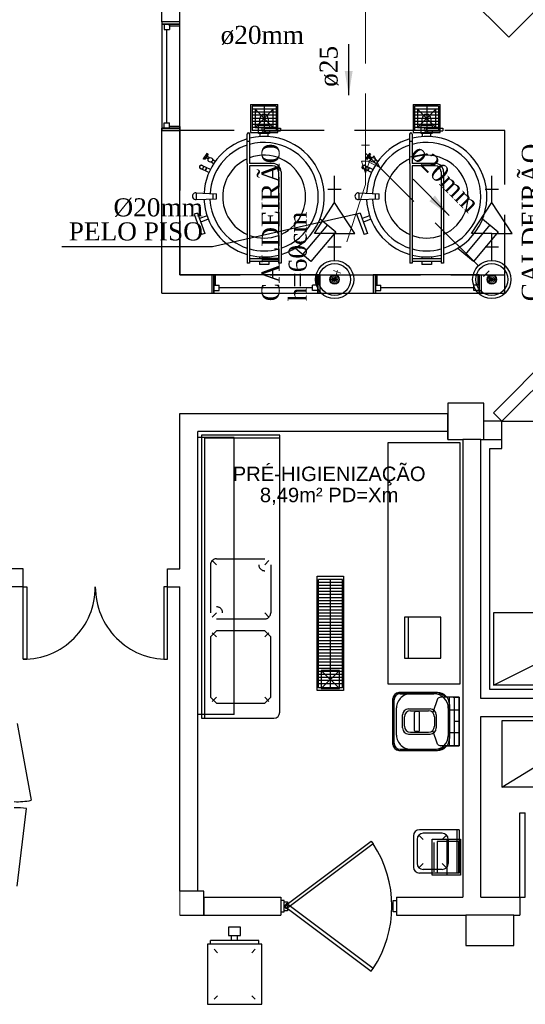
# Model space of a CAD drawing. Header units: millimetres. Extents: x 4 to 3534, y 14 to 98.
# Tile 99 of 161: x 31.14 to 35.34, y 37.96 to 46.13. Entities that reach past the tile are written whole.
import ezdxf

# ---------------------------------------------------------------- set-up
doc = ezdxf.new("R2010")
doc.units = ezdxf.units.MM
doc.header["$MEASUREMENT"] = 0
doc.linetypes.add('Dashed', pattern=[0.75, 0.5, -0.25])
for name, color, linetype, lineweight in [('AF-Colunas', 7, 'Continuous', 20), ('AF-Conexões', 7, 'Continuous', 20), ('AF-Conexões detalhe', 7, 'Continuous', 20), ('AF-Sentido tubo', 7, 'Continuous', 20), ('AF-Textos tubo', 7, 'Continuous', 20), ('AF-Tubos', 3, 'Continuous', 20), ('SIMBOLOS INT', 8, 'Continuous', 5), ('Textos', 7, 'Continuous', 5)]:
    doc.layers.add(name, color=color, linetype=linetype, lineweight=lineweight)
doc.styles.add('Arial', font='arial.ttf')
doc.styles.add('TimesNewRoman', font='times.ttf')
doc.dimstyles.get("Standard").update_dxf_attribs({"dimtxt": 0.18, "dimasz": 0.18, "dimexe": 0.18, "dimexo": 0.0625, "dimgap": 0.09, "dimtad": 0, "dimtih": 1, "dimtoh": 1, "dimdec": 4, "dimzin": 0, "dimdsep": 46, "dimtxsty": 'Standard', "dimcen": 0.09, "dimadec": 0, "dimazin": 0, "dimtfac": 1, "dimtdec": 4, "dimtofl": 0, "dimtmove": 0, "dimatfit": 3, "dimfxl": 0, "dimtolj": 1, "dimtzin": 0, "dimarcsym": 0})

msp = doc.modelspace()

# ---------------------------------------------------------------- hatches: boundary and pattern name
at = {"linetype": 'Continuous'}
msp.add_hatch(color=1, dxfattribs=at).paths.add_polyline_path([(32.6027, 40.34824), (32.4727, 40.34824), (32.6027, 40.34824)])

# ---------------------------------------------------------------- linework, layer by layer
at = {"color": 7}
for p, q in [((32.3232, 46.11314), (32.3232, 48.32614)), ((32.4732, 46.11314), (32.4732, 48.32614)), ((32.4732, 46.11314), (32.3232, 46.11314)), ((32.3232, 46.11314), (32.3232, 46.09414)), ((32.4732, 46.11314), (32.3232, 46.11314)), ((32.3232, 46.11314), (32.3232, 46.09414)), ((32.4732, 46.08144), (32.4732, 46.11314)), ((32.4732, 46.09414), (32.4732, 46.11314)), ((32.3877, 46.09414), (32.3232, 46.09414)), ((32.3232, 46.09414), (32.4732, 46.09414)), ((32.3232, 46.09414), (32.3232, 45.23224)), ((32.4732, 46.09414), (32.3232, 46.09414)), ((32.3432, 46.09414), (32.3877, 46.09414)), ((32.3432, 46.09414), (32.3432, 46.04964)), ((32.3432, 46.04964), (32.3877, 46.04964)), ((32.3654, 45.27664), (32.3654, 46.04964)), ((32.3877, 46.09414), (32.3877, 46.04964)), ((32.3877, 46.08144), (32.3877, 46.09414)), ((32.3877, 46.08144), (32.4732, 46.08144)), ((32.4732, 45.23224), (32.4732, 46.09414)), ((32.3877, 45.23224), (32.3232, 45.23224)), ((32.3232, 45.21314), (32.3232, 45.23224)), ((32.3232, 45.23224), (32.3232, 45.21314)), ((32.4732, 45.23224), (32.3232, 45.23224)), ((32.3232, 45.23224), (32.4732, 45.23224)), ((32.4732, 45.21314), (32.3232, 45.21314)), ((32.3232, 43.86314), (32.3232, 45.21314)), ((32.3232, 45.21314), (32.4732, 45.21314)), ((32.3432, 45.27664), (32.3877, 45.27664)), ((32.3432, 45.23224), (32.3432, 45.27664)), ((32.3432, 45.23224), (32.3877, 45.23224)), ((32.3877, 45.23224), (32.3877, 45.27664)), ((32.4732, 45.24494), (32.3877, 45.24494)), ((32.3877, 45.23224), (32.3877, 45.24494)), ((32.4732, 45.24494), (32.4732, 45.21314)), ((32.4732, 45.21314), (32.4732, 45.23224)), ((32.4732, 44.01314), (32.4732, 45.21314)), ((32.7376, 44.01314), (32.4732, 44.01314)), ((32.7693, 44.01314), (32.7376, 44.01314)), ((32.7566, 44.01314), (32.7376, 44.01314)), ((32.7376, 44.01314), (32.7376, 43.86314)), ((32.7566, 43.86314), (32.7566, 44.01314)), ((33.6185, 44.01314), (32.7566, 44.01314)), ((32.7566, 44.01314), (32.7566, 43.86314)), ((32.7693, 43.92764), (32.7693, 44.01314)), ((33.6058, 44.01314), (33.6376, 44.01314)), ((33.6058, 44.01314), (33.6058, 43.92764)), ((33.6376, 44.01314), (33.6185, 44.01314)), ((33.6185, 44.01314), (33.6185, 43.86314)), ((33.6185, 43.86314), (33.6185, 44.01314)), ((33.6376, 44.01314), (34.0794, 44.01314)), ((33.6376, 43.86314), (33.6376, 44.01314)), ((34.1111, 44.01314), (34.0794, 44.01314)), ((34.0984, 44.01314), (34.0794, 44.01314)), ((34.0794, 44.01314), (34.0794, 43.86314)), ((34.0984, 43.86314), (34.0984, 44.01314)), ((34.9603, 44.01314), (34.0984, 44.01314)), ((34.0984, 44.01314), (34.0984, 43.86314)), ((34.1111, 43.92764), (34.1111, 44.01314)), ((34.9476, 44.01314), (34.9476, 43.92764)), ((34.9603, 44.01314), (34.9603, 43.86314)), ((34.9603, 43.86314), (34.9603, 44.01314)), ((34.9794, 44.01314), (35.1732, 44.01314)), ((34.9794, 43.86314), (34.9794, 44.01314)), ((35.1732, 43.86524), (35.1732, 44.01314)), ((32.7566, 43.92764), (32.8011, 43.92764)), ((32.7566, 43.88314), (32.7566, 43.92764)), ((32.7566, 43.92764), (32.7566, 43.86314)), ((32.7693, 43.92764), (32.7566, 43.92764)), ((32.8011, 43.88314), (32.8011, 43.92764)), ((33.5741, 43.90544), (32.8011, 43.90544)), ((33.5741, 43.88314), (33.5741, 43.92764)), ((33.6185, 43.92764), (33.5741, 43.92764)), ((33.6185, 43.92764), (33.6058, 43.92764)), ((33.6185, 43.88314), (33.6185, 43.92764)), ((33.6185, 43.92764), (33.6185, 43.86314)), ((34.0984, 43.92764), (34.1429, 43.92764)), ((34.0984, 43.88314), (34.0984, 43.92764)), ((34.0984, 43.92764), (34.0984, 43.86314)), ((34.1111, 43.92764), (34.0984, 43.92764)), ((34.1429, 43.88314), (34.1429, 43.92764)), ((34.9159, 43.90544), (34.1429, 43.90544)), ((34.9159, 43.88314), (34.9159, 43.92764)), ((34.9603, 43.92764), (34.9159, 43.92764)), ((34.9603, 43.92764), (34.9476, 43.92764)), ((34.9603, 43.88314), (34.9603, 43.92764)), ((34.9603, 43.92764), (34.9603, 43.86314)), ((32.3232, 43.86314), (32.7376, 43.86314)), ((32.7376, 43.86314), (32.7566, 43.86314)), ((32.7376, 43.86314), (32.7566, 43.86314)), ((32.7566, 43.88314), (32.8011, 43.88314)), ((32.7566, 43.86314), (33.6185, 43.86314)), ((33.6185, 43.88314), (33.5741, 43.88314)), ((33.6376, 43.86314), (33.6185, 43.86314)), ((33.6185, 43.86314), (33.6376, 43.86314)), ((33.6376, 43.86314), (34.0794, 43.86314)), ((34.0794, 43.86314), (34.0984, 43.86314)), ((34.0794, 43.86314), (34.0984, 43.86314)), ((34.0984, 43.88314), (34.1429, 43.88314)), ((34.0984, 43.86314), (34.9603, 43.86314)), ((34.9603, 43.88314), (34.9159, 43.88314)), ((34.9794, 43.86314), (34.9603, 43.86314)), ((34.9603, 43.86314), (34.9794, 43.86314)), ((34.9794, 43.86314), (35.1732, 43.86314)), ((34.9982, 42.94824), (34.6982, 42.94824)), ((34.6982, 42.94824), (34.6982, 42.69554)), ((34.9982, 42.74824), (34.9982, 42.94824)), ((32.4732, 41.57324), (32.4732, 42.86314)), ((32.4732, 42.86314), (34.6982, 42.86314)), ((34.6982, 42.64824), (34.6982, 42.86314)), ((35.1482, 42.79824), (34.9982, 42.79824)), ((34.9982, 42.64824), (34.9982, 42.74824)), ((35.1482, 42.57324), (35.1482, 42.79824)), ((35.1482, 42.79824), (35.8482, 42.79824)), ((32.6232, 38.89824), (32.6232, 42.71314)), ((34.6982, 42.71314), (32.6232, 42.71314)), ((33.3032, 42.68314), (32.6532, 42.68314)), ((32.6532, 42.68314), (32.6533, 40.33314)), ((33.3033, 40.38314), (33.3032, 42.68314)), ((34.6982, 42.69554), (34.6982, 42.64824)), ((33.3032, 42.65814), (32.6782, 42.65814)), ((32.6782, 42.65814), (32.6783, 40.33314)), ((34.6982, 42.64824), (34.8232, 42.64824)), ((34.8232, 42.64824), (34.8232, 38.84824)), ((34.9732, 42.64824), (34.8232, 42.64824)), ((34.9732, 40.49824), (34.9732, 42.64824)), ((34.9732, 42.64824), (35.1482, 42.64824)), ((35.0482, 40.57324), (35.0482, 42.57324)), ((35.0482, 42.57324), (35.1482, 42.57324)), ((32.7282, 41.60814), (32.7282, 41.20814)), ((32.7782, 41.60814), (32.7429, 41.64354)), ((32.7782, 41.65814), (33.1782, 41.65814)), ((33.1782, 41.60814), (33.2136, 41.64354)), ((33.2282, 41.60814), (33.2282, 41.20814)), ((31.1712, 41.57324), (30.8232, 41.57324)), ((31.1712, 41.42324), (31.1712, 41.57324)), ((32.3712, 41.42324), (32.3712, 41.57324)), ((32.3712, 41.57324), (32.4732, 41.57324)), ((33.8237, 41.48654), (33.6247, 41.48654)), ((33.6247, 40.58654), (33.6247, 41.48654)), ((33.8237, 41.46054), (33.6247, 41.46054)), ((33.7247, 40.58654), (33.7247, 41.48654)), ((33.8237, 40.58654), (33.8237, 41.48654)), ((31.1712, 41.42324), (30.9732, 41.42324)), ((32.3712, 41.42324), (32.4732, 41.42324)), ((32.4732, 38.89824), (32.4732, 41.42324)), ((33.8237, 41.43554), (33.6247, 41.43554)), ((33.8237, 41.41054), (33.6247, 41.41054)), ((33.8237, 41.38454), (33.6247, 41.38454)), ((33.8237, 41.35954), (33.6247, 41.35954)), ((33.8237, 41.33354), (33.6247, 41.33354)), ((33.8237, 41.30854), (33.6247, 41.30854)), ((33.8237, 41.28254), (33.6247, 41.28254)), ((32.7782, 41.20814), (32.7429, 41.17284)), ((33.1782, 41.20814), (33.2136, 41.17284)), ((33.8237, 41.25754), (33.6247, 41.25754)), ((33.8237, 41.23154), (33.6247, 41.23154)), ((33.8237, 41.20654), (33.6247, 41.20654)), ((32.7782, 41.15814), (33.1782, 41.15814)), ((33.8237, 41.18054), (33.6247, 41.18054)), ((33.8237, 41.15554), (33.6247, 41.15554)), ((33.8237, 41.12954), (33.6247, 41.12954)), ((34.6399, 41.17294), (34.3399, 41.17294)), ((34.3399, 41.17294), (34.3399, 40.83294)), ((34.3699, 41.17294), (34.3699, 40.83294)), ((34.6399, 40.83294), (34.6399, 41.17294)), ((32.7782, 41.00814), (32.7429, 41.04354)), ((33.1782, 41.00814), (33.2136, 41.04354)), ((33.8237, 41.10454), (33.6247, 41.10454)), ((33.8237, 41.07854), (33.6247, 41.07854)), ((33.8237, 41.05354), (33.6247, 41.05354)), ((33.8237, 41.02754), (33.6247, 41.02754)), ((33.8237, 41.00254), (33.6247, 41.00254)), ((33.8237, 40.97654), (33.6247, 40.97654)), ((33.8237, 40.95154), (33.6247, 40.95154)), ((33.8237, 40.92554), (33.6247, 40.92554)), ((33.8237, 40.90054), (33.6247, 40.90054)), ((33.8237, 40.87454), (33.6247, 40.87454)), ((33.8237, 40.84954), (33.6247, 40.84954)), ((33.8237, 40.82354), (33.6247, 40.82354)), ((33.8237, 40.79854), (33.6247, 40.79854)), ((34.3399, 40.83294), (34.6399, 40.83294)), ((33.8237, 40.77254), (33.6247, 40.77254)), ((33.8237, 40.74754), (33.6247, 40.74754)), ((33.8237, 40.72154), (33.6247, 40.72154)), ((33.6482, 40.58064), (33.7982, 40.73064)), ((33.7982, 40.58064), (33.6482, 40.73064)), ((33.8237, 40.69654), (33.6247, 40.69654)), ((33.8237, 40.67054), (33.6247, 40.67054)), ((33.8237, 40.64554), (33.6247, 40.64554)), ((33.8237, 40.61954), (33.6247, 40.61954)), ((33.8237, 40.58654), (33.6247, 40.58654)), ((34.2932, 40.54654), (34.6132, 40.54654)), ((38.8982, 40.57324), (35.0482, 40.57324)), ((32.7783, 40.50814), (32.7429, 40.47284)), ((33.1783, 40.50814), (33.2136, 40.47284)), ((34.2432, 40.30654), (34.2432, 40.49654)), ((34.2532, 40.30654), (34.2532, 40.48654)), ((34.3032, 40.53654), (34.5832, 40.53654)), ((34.6142, 40.49484), (34.5736, 40.38084)), ((34.6924, 40.50754), (34.6387, 40.50754)), ((34.7432, 40.50754), (34.6924, 40.50754)), ((34.7132, 40.10554), (34.7132, 40.50754)), ((34.7432, 40.50754), (34.7932, 40.50754)), ((34.7532, 40.10554), (34.7532, 40.50754)), ((34.7932, 40.50754), (34.7932, 40.10554)), ((34.7932, 40.50754), (34.7932, 40.40154)), ((38.9732, 40.49824), (34.9732, 40.49824)), ((34.2732, 40.30654), (34.2732, 40.42054)), ((34.3732, 40.41054), (34.5532, 40.41054)), ((34.3882, 40.39554), (34.5382, 40.39554)), ((34.4232, 40.23254), (34.4232, 40.38054)), ((34.4532, 40.39054), (34.4332, 40.39054)), ((34.4632, 40.23254), (34.4632, 40.38054)), ((34.7032, 40.41654), (34.7032, 40.18654)), ((34.7132, 40.44654), (34.7132, 40.16654)), ((34.7932, 40.40154), (34.7132, 40.40154)), ((32.6533, 40.33314), (33.2533, 40.33314)), ((34.2432, 40.11654), (34.2432, 40.30654)), ((34.2532, 40.12654), (34.2532, 40.30654)), ((34.2732, 40.19254), (34.2732, 40.30654)), ((34.3232, 40.30654), (34.3232, 40.36054)), ((34.3232, 40.25254), (34.3232, 40.30654)), ((34.3382, 40.30654), (34.3382, 40.34554)), ((34.3382, 40.26754), (34.3382, 40.30654)), ((34.5882, 40.34554), (34.5882, 40.26754)), ((34.6032, 40.36054), (34.6032, 40.25254)), ((34.7932, 40.30654), (34.7532, 40.30654)), ((34.9732, 40.34824), (38.9732, 40.34824)), ((34.9732, 38.84824), (34.9732, 40.34824)), ((31.1232, 40.29054), (31.2377, 39.65254)), ((34.3882, 40.21754), (34.5382, 40.21754)), ((34.4532, 40.22254), (34.4332, 40.22254)), ((34.6142, 40.11814), (34.5736, 40.23214)), ((34.3732, 40.20254), (34.5532, 40.20254)), ((34.7932, 40.21154), (34.7132, 40.21154)), ((34.7932, 40.10554), (34.7932, 40.21154)), ((34.2932, 40.06654), (34.6132, 40.06654)), ((34.3032, 40.07654), (34.5832, 40.07654)), ((34.6732, 40.10554), (34.6387, 40.10554)), ((34.7932, 40.10554), (34.6732, 40.10554)), ((34.7932, 40.10554), (34.6924, 40.10554)), ((31.1232, 38.94054), (31.2008, 39.58504)), ((35.2982, 39.54824), (35.3428, 39.54824)), ((35.2982, 38.84824), (35.2982, 39.54824)), ((35.3428, 38.84824), (35.3428, 39.54824)), ((34.7932, 39.40824), (34.4632, 39.40824)), ((34.7732, 39.40824), (34.7732, 39.04824)), ((34.7932, 39.40824), (34.7932, 39.04824)), ((34.4132, 39.35824), (34.4132, 39.09824)), ((34.4432, 39.32824), (34.4432, 39.12824)), ((34.4932, 39.32824), (34.4578, 39.36364)), ((34.6532, 39.37824), (34.4932, 39.37824)), ((34.6532, 39.32824), (34.6886, 39.36364)), ((34.7032, 39.32824), (34.7032, 39.12824)), ((34.4932, 39.12824), (34.4578, 39.09284)), ((34.6532, 39.07824), (34.4932, 39.07824)), ((34.6532, 39.12824), (34.6886, 39.09284)), ((34.7932, 39.04824), (34.4632, 39.04824)), ((32.6731, 38.89824), (32.4732, 38.89824)), ((32.6731, 38.89824), (32.6028, 38.89824)), ((32.6731, 38.69824), (32.6731, 38.89824)), ((32.6731, 38.84824), (32.6731, 38.69824)), ((32.6731, 38.84824), (33.3126, 38.84814)), ((33.3126, 38.84814), (33.3126, 38.69814)), ((34.2732, 38.84814), (34.8232, 38.84824)), ((34.2732, 38.84814), (34.2732, 38.69814)), ((34.9732, 38.84824), (35.2982, 38.84824)), ((35.2982, 38.84824), (35.2982, 38.69824)), ((35.2982, 38.84824), (35.3428, 38.84824)), ((33.3404, 38.81944), (33.3126, 38.81944)), ((33.3126, 38.81944), (33.3126, 38.72684)), ((33.3404, 38.72684), (33.3404, 38.81944)), ((34.2454, 38.72684), (34.2454, 38.81944)), ((34.2454, 38.81944), (34.2732, 38.81944)), ((34.2732, 38.81944), (34.2732, 38.72684)), ((32.4735, 38.69824), (32.6731, 38.69824)), ((32.6731, 38.69824), (33.3126, 38.69814)), ((33.3126, 38.72684), (33.3404, 38.72684)), ((34.2732, 38.72684), (34.2454, 38.72684)), ((34.2732, 38.69814), (34.8482, 38.69824)), ((34.8482, 38.69824), (34.8482, 38.44824)), ((35.2482, 38.69824), (34.8482, 38.69824)), ((35.2482, 38.44824), (35.2482, 38.69824)), ((35.2482, 38.69824), (35.2982, 38.69824)), ((32.903, 38.48884), (32.903, 38.52884)), ((32.953, 38.48884), (32.953, 38.52884)), ((32.728, 38.45884), (32.728, 38.48884)), ((33.128, 38.48884), (32.728, 38.48884)), ((32.7573, 38.41574), (32.7855, 38.38744)), ((33.0988, 38.41574), (33.0705, 38.38744)), ((33.128, 38.45884), (33.128, 38.48884)), ((34.8482, 38.44824), (35.2482, 38.44824)), ((32.7573, 38.00194), (32.7855, 38.03024)), ((33.0988, 38.00194), (33.0705, 38.03024))]:
    msp.add_line(p, q, dxfattribs=at)
at = {"color": 8}
for p, q in [((33.0599, 45.42954), (33.0599, 45.19704)), ((33.0599, 45.42954), (33.2869, 45.42954)), ((33.0734, 45.41474), (33.0734, 45.21174)), ((33.2724, 45.41474), (33.0734, 45.41474)), ((33.2724, 45.38974), (33.0734, 45.38974)), ((33.2724, 45.36374), (33.0734, 45.36374)), ((33.0984, 45.38824), (33.2484, 45.23834)), ((33.2484, 45.38824), (33.0984, 45.23834)), ((33.1734, 45.41474), (33.1734, 45.21174)), ((33.2724, 45.41474), (33.2724, 45.21174)), ((33.2869, 45.19704), (33.2869, 45.42954)), ((34.4099, 45.42954), (34.4099, 45.19704)), ((34.4099, 45.42954), (34.6369, 45.42954)), ((34.4234, 45.41474), (34.4234, 45.21174)), ((34.6224, 45.41474), (34.4234, 45.41474)), ((34.6224, 45.38974), (34.4234, 45.38974)), ((34.6224, 45.36374), (34.4234, 45.36374)), ((34.4484, 45.38824), (34.5984, 45.23834)), ((34.5984, 45.38824), (34.4484, 45.23834)), ((34.5234, 45.41474), (34.5234, 45.21174)), ((34.6224, 45.41474), (34.6224, 45.21174)), ((34.6369, 45.19704), (34.6369, 45.42954)), ((33.2724, 45.33874), (33.0734, 45.33874)), ((33.2724, 45.31274), (33.0734, 45.31274)), ((33.2724, 45.28774), (33.0734, 45.28774)), ((33.1372, 45.25314), (33.1372, 45.31274)), ((33.208, 45.31274), (33.208, 45.25314)), ((34.6224, 45.33874), (34.4234, 45.33874)), ((34.6224, 45.31274), (34.4234, 45.31274)), ((34.6224, 45.28774), (34.4234, 45.28774)), ((34.4872, 45.25314), (34.4872, 45.31274)), ((34.558, 45.31274), (34.558, 45.25314)), ((33.2724, 45.26174), (33.0734, 45.26174)), ((33.2724, 45.23674), (33.0734, 45.23674)), ((33.2724, 45.21174), (33.0734, 45.21174)), ((33.1272, 45.18694), (33.1272, 45.25314)), ((33.218, 45.25314), (33.1272, 45.25314)), ((33.1728, 45.23124), (33.3086, 45.23124)), ((33.1728, 45.20884), (33.1728, 45.23124)), ((33.1728, 45.20884), (33.3086, 45.20884)), ((33.218, 45.25314), (33.218, 45.23124)), ((33.218, 45.20884), (33.218, 45.18694)), ((33.3086, 45.23124), (33.3086, 45.20884)), ((34.6224, 45.26174), (34.4234, 45.26174)), ((34.6224, 45.23674), (34.4234, 45.23674)), ((34.6224, 45.21174), (34.4234, 45.21174)), ((34.4772, 45.18694), (34.4772, 45.25314)), ((34.568, 45.25314), (34.4772, 45.25314)), ((34.5228, 45.23124), (34.6586, 45.23124)), ((34.5228, 45.20884), (34.5228, 45.23124)), ((34.5228, 45.20884), (34.6586, 45.20884)), ((34.568, 45.25314), (34.568, 45.23124)), ((34.568, 45.20884), (34.568, 45.18694)), ((34.6586, 45.23124), (34.6586, 45.20884)), ((33.0328, 44.93914), (33.0328, 45.18264)), ((33.0528, 45.12244), (33.0328, 45.12244)), ((33.0528, 45.18264), (33.0528, 44.93914)), ((33.0599, 45.19704), (33.2869, 45.19704)), ((33.218, 45.18694), (33.1272, 45.18694)), ((33.1372, 45.18694), (33.1372, 45.16204)), ((33.208, 45.16204), (33.208, 45.18694)), ((33.218, 45.16144), (33.218, 45.16134)), ((34.3828, 44.93914), (34.3828, 45.18264)), ((34.4028, 45.12244), (34.3828, 45.12244)), ((34.4028, 45.18264), (34.4028, 44.93914)), ((34.4099, 45.19704), (34.6369, 45.19704)), ((34.568, 45.18694), (34.4772, 45.18694)), ((34.4872, 45.18694), (34.4872, 45.16204)), ((34.558, 45.16204), (34.558, 45.18694)), ((34.568, 45.16144), (34.568, 45.16134)), ((32.6976, 45.02284), (32.6663, 44.97814)), ((32.6769, 44.97074), (32.6663, 44.97814)), ((32.7081, 45.01544), (32.6769, 44.97074)), ((32.7081, 44.97394), (32.6886, 44.98754)), ((32.7159, 44.98494), (32.6964, 44.99864)), ((32.7081, 45.01544), (32.6976, 45.02284)), ((32.7677, 44.95524), (32.7453, 44.97094)), ((34.0476, 45.02284), (34.0163, 44.97814)), ((34.0269, 44.97074), (34.0163, 44.97814)), ((34.0581, 45.01544), (34.0269, 44.97074)), ((34.0581, 44.97394), (34.0386, 44.98754)), ((34.0659, 44.98494), (34.0464, 44.99864)), ((34.0581, 45.01544), (34.0476, 45.02284)), ((34.1177, 44.95524), (34.0953, 44.97094)), ((32.7152, 44.86374), (32.6449, 44.89654)), ((32.7266, 44.88824), (32.6563, 44.92104)), ((32.6604, 44.88934), (32.6718, 44.91384)), ((32.6617, 44.88874), (32.6731, 44.91314)), ((32.6844, 44.87814), (32.6958, 44.90264)), ((32.6857, 44.87754), (32.6972, 44.90194)), ((32.7538, 44.93534), (32.7313, 44.95104)), ((33.0328, 44.93914), (33.0328, 44.11074)), ((33.2436, 44.93914), (33.0528, 44.93914)), ((33.1936, 44.93914), (33.0528, 44.93914)), ((33.2436, 44.91914), (33.0528, 44.91914)), ((33.0528, 44.91914), (33.0528, 44.11074)), ((34.0652, 44.86374), (33.9949, 44.89654)), ((34.0766, 44.88824), (34.0063, 44.92104)), ((34.0104, 44.88934), (34.0218, 44.91384)), ((34.0117, 44.88874), (34.0231, 44.91314)), ((34.0344, 44.87814), (34.0458, 44.90264)), ((34.0357, 44.87754), (34.0472, 44.90194)), ((34.1038, 44.93534), (34.0813, 44.95104)), ((34.3828, 44.93914), (34.3828, 44.11074)), ((34.5936, 44.93914), (34.4028, 44.93914)), ((34.5436, 44.93914), (34.4028, 44.93914)), ((34.5936, 44.91914), (34.4028, 44.91914)), ((34.4028, 44.91914), (34.4028, 44.11074)), ((33.2936, 44.86914), (33.2936, 44.11074)), ((33.3136, 44.86914), (33.3136, 44.11074)), ((34.6436, 44.86914), (34.6436, 44.11074)), ((34.6636, 44.86914), (34.6636, 44.11074)), ((32.6054, 44.69494), (32.7789, 44.68704)), ((32.6054, 44.63894), (32.7789, 44.64574)), ((32.6088, 44.69484), (32.6087, 44.63904)), ((32.7489, 44.64454), (32.7489, 44.68844)), ((32.7789, 44.64574), (32.7789, 44.68704)), ((33.9554, 44.69494), (34.1289, 44.68704)), ((33.9554, 44.63894), (34.1289, 44.64574)), ((33.9588, 44.69484), (33.9587, 44.63904)), ((34.0989, 44.64454), (34.0989, 44.68844)), ((34.1289, 44.64574), (34.1289, 44.68704)), ((32.62, 44.52754), (32.5919, 44.51724)), ((32.5919, 44.51724), (32.6534, 44.34814)), ((32.62, 44.52754), (32.6816, 44.35834)), ((32.6995, 44.50324), (32.6372, 44.48054)), ((32.7097, 44.47504), (32.6474, 44.45234)), ((33.6384, 44.47994), (33.7677, 44.37214)), ((33.97, 44.52754), (33.9419, 44.51724)), ((33.9419, 44.51724), (34.0034, 44.34814)), ((33.97, 44.52754), (34.0316, 44.35834)), ((34.0495, 44.50324), (33.9872, 44.48054)), ((34.0597, 44.47504), (33.9974, 44.45234)), ((34.9884, 44.47994), (35.1177, 44.37214)), ((33.6984, 44.42984), (33.4929, 44.18314)), ((35.0484, 44.42984), (34.8429, 44.18314)), ((32.6816, 44.35834), (32.6534, 44.34814)), ((33.7677, 44.37214), (33.5622, 44.12534)), ((34.0316, 44.35834), (34.0034, 44.34814)), ((35.1177, 44.37214), (34.9122, 44.12534)), ((33.5622, 44.12534), (33.4329, 44.23304)), ((34.9122, 44.12534), (34.7829, 44.23304)), ((33.2936, 44.14574), (33.0528, 44.14574)), ((33.134, 44.16454), (33.134, 44.14574)), ((33.2122, 44.16444), (33.2122, 44.14574)), ((34.6436, 44.14574), (34.4028, 44.14574)), ((34.484, 44.16454), (34.484, 44.14574)), ((34.5622, 44.16444), (34.5622, 44.14574)), ((33.0528, 44.11074), (33.0328, 44.11074)), ((33.2936, 44.12574), (33.0528, 44.12574)), ((33.134, 44.12574), (33.134, 44.10074)), ((33.2122, 44.10074), (33.134, 44.10074)), ((33.2122, 44.12574), (33.2122, 44.10074)), ((33.3136, 44.11074), (33.2936, 44.11074)), ((34.4028, 44.11074), (34.3828, 44.11074)), ((34.6436, 44.12574), (34.4028, 44.12574)), ((34.484, 44.12574), (34.484, 44.10074)), ((34.5622, 44.10074), (34.484, 44.10074)), ((34.5622, 44.12574), (34.5622, 44.10074)), ((34.6636, 44.11074), (34.6436, 44.11074))]:
    msp.add_line(p, q, dxfattribs=at)
at = {"color": 7, "linetype": 'Dashed'}
for p, q in [((35.1732, 45.21314), (32.4732, 45.21314)), ((32.4732, 45.21314), (32.4732, 44.01314)), ((35.1732, 44.01314), (35.1732, 45.21314)), ((32.4732, 44.01314), (35.1732, 44.01314)), ((34.693, 39.02964), (34.693, 39.32964)), ((34.5856, 39.05844), (34.5856, 39.30174)), ((34.7893, 39.31064), (34.6116, 39.31064)), ((34.6116, 39.31064), (34.6116, 39.04954)), ((34.7893, 39.04954), (34.7893, 39.31064)), ((34.6116, 39.04954), (34.7893, 39.04954))]:
    msp.add_line(p, q, dxfattribs=at)
at = {"color": 5}
for p, q in [((33.7588, 44.61374), (33.7588, 44.83574)), ((35.0642, 44.61374), (35.0642, 44.83574)), ((33.70347, 44.7244), (33.81413, 44.7244)), ((35.00887, 44.7244), (35.11953, 44.7244)), ((33.5908, 44.35707), (33.7588, 44.61374)), ((33.9268, 44.35707), (33.7588, 44.61374)), ((34.8962, 44.35707), (35.0642, 44.61374)), ((35.2322, 44.35707), (35.0642, 44.61374)), ((33.7588, 44.35707), (33.5908, 44.35707)), ((33.75879, 44.1344), (33.7588, 44.35707)), ((33.7588, 44.35707), (33.9268, 44.35707)), ((35.0642, 44.35707), (34.8962, 44.35707)), ((35.06419, 44.1344), (35.0642, 44.35707)), ((35.0642, 44.35707), (35.2322, 44.35707)), ((33.70346, 44.24574), (33.81413, 44.24574)), ((35.00886, 44.24574), (35.11953, 44.24574))]:
    msp.add_line(p, q, dxfattribs=at)
for p, q in [((33.9419, 44.51724), (32.74409, 44.248)), ((32.74409, 44.248), (31.49275, 44.248))]:
    msp.add_line(p, q)
at = {"color": 7, "linetype": 'Continuous'}
for p, q in [((32.9232, 42.66324), (32.6232, 42.66324)), ((32.9232, 40.36324), (32.9232, 42.66324)), ((32.9232, 40.36324), (32.6232, 40.36404))]:
    msp.add_line(p, q, dxfattribs=at)
at = {"color": 7}
for points in [[(35.2046, 45.98624), (35.6996, 46.48124), (34.9925, 47.18834), (34.4975, 46.69334), (35.2046, 45.98624)], [(32.7782, 41.65814), (32.7739, 41.65794), (32.7696, 41.65744), (32.7653, 41.65644), (32.7611, 41.65514), (32.7571, 41.65344), (32.7532, 41.65144), (32.7496, 41.64914), (32.7461, 41.64644), (32.7429, 41.64354), (32.7399, 41.64034), (32.7373, 41.63684), (32.7349, 41.63314), (32.7329, 41.62934), (32.7313, 41.62524), (32.7299, 41.62114), (32.729, 41.61684), (32.7284, 41.61254), (32.7282, 41.60814)], [(33.1282, 41.60814), (33.1284, 41.60384), (33.129, 41.59954), (33.1299, 41.59524), (33.1313, 41.59104), (33.1329, 41.58704), (33.1349, 41.58314), (33.1373, 41.57954), (33.1399, 41.57604), (33.1429, 41.57284), (33.1461, 41.56984), (33.1496, 41.56724), (33.1532, 41.56484), (33.1571, 41.56284), (33.1611, 41.56114), (33.1653, 41.55984), (33.1696, 41.55894), (33.1739, 41.55834), (33.1782, 41.55814)], [(33.8332, 40.56314), (33.6132, 40.56314), (33.6132, 41.51314), (33.8332, 41.51314), (33.8332, 40.56314)], [(32.8282, 41.20814), (32.8281, 41.21254), (32.8275, 41.21684), (32.8265, 41.22114), (32.8252, 41.22524), (32.8236, 41.22934), (32.8215, 41.23314), (32.8192, 41.23684), (32.8165, 41.24034), (32.8136, 41.24354), (32.8104, 41.24644), (32.8069, 41.24914), (32.8032, 41.25144), (32.7994, 41.25344), (32.7953, 41.25514), (32.7912, 41.25644), (32.7869, 41.25744), (32.7826, 41.25794), (32.7782, 41.25814)], [(33.1782, 41.15814), (33.1826, 41.15834), (33.1869, 41.15894), (33.1912, 41.15984), (33.1953, 41.16114), (33.1994, 41.16284), (33.2032, 41.16484), (33.2069, 41.16724), (33.2104, 41.16984), (33.2136, 41.17284), (33.2165, 41.17604), (33.2192, 41.17954), (33.2215, 41.18314), (33.2236, 41.18704), (33.2252, 41.19104), (33.2265, 41.19524), (33.2275, 41.19954), (33.2281, 41.20384), (33.2282, 41.20814)], [(36.2777, 41.20864), (35.0777, 41.20864), (35.0777, 40.60864), (36.2777, 41.20864), (36.2777, 40.60864), (35.0777, 40.60864)], [(32.7282, 41.00814), (32.7283, 40.50814), (32.7783, 40.45814), (32.7783, 40.45814), (33.1783, 40.45814), (33.2283, 40.50814), (33.2283, 40.50814), (33.2282, 41.00814), (33.1782, 41.05814), (33.1782, 41.05814), (32.7782, 41.05814), (32.7282, 41.00814), (32.7282, 41.00814)], [(33.6482, 40.58064), (33.7982, 40.58064), (33.7982, 40.73064), (33.6482, 40.73064), (33.6482, 40.58064)], [(34.7932, 40.50754), (34.6924, 40.50754), (34.6132, 40.54654), (34.6132, 40.54654), (34.2932, 40.54654), (34.2432, 40.49654), (34.2432, 40.49654), (34.2432, 40.11654), (34.2932, 40.06654), (34.2932, 40.06654), (34.6132, 40.06654), (34.6924, 40.10554), (34.6924, 40.10554), (34.7932, 40.10554), (34.7932, 40.50754)], [(36.0486, 40.31104), (35.1486, 40.31104), (35.1486, 39.76104), (36.0486, 40.31104), (36.0486, 39.76104), (35.1486, 39.76104)], [(33.3682, 38.76544), (33.3682, 38.73614), (33.3404, 38.73614), (33.3404, 38.81024), (33.3682, 38.81024), (33.3682, 38.79214)]]:
    msp.add_lwpolyline(points, dxfattribs=at)
at = {"color": 8}
for points in [[(33.2484, 45.23834), (33.2484, 45.38824), (33.0984, 45.38824), (33.0984, 45.23834), (33.2484, 45.23834)], [(34.5984, 45.23834), (34.5984, 45.38824), (34.4484, 45.38824), (34.4484, 45.23834), (34.5984, 45.23834)]]:
    msp.add_lwpolyline(points, close=True, dxfattribs=at)
at = {"color": 7}
for points in [[(35.1482, 42.79824), (35.6432, 43.29324), (35.5725, 43.36394), (35.0775, 42.86894), (35.1482, 42.79824)], [(34.8007, 40.61914), (34.8007, 42.61914), (34.2007, 42.61914), (34.2007, 40.61914), (34.8007, 40.61914)], [(31.1712, 41.42324), (31.2012, 41.42324), (31.2012, 40.82324), (31.1712, 40.82324), (31.1712, 41.42324)], [(32.3712, 41.42324), (32.3412, 41.42324), (32.3412, 40.82324), (32.3712, 40.82324), (32.3712, 41.42324)], [(32.978, 38.52884), (32.978, 38.59884), (32.878, 38.59884), (32.878, 38.52884), (32.978, 38.52884)], [(33.153, 38.45884), (32.703, 38.45884), (32.703, 37.95884), (33.153, 37.95884), (33.153, 38.45884)]]:
    msp.add_lwpolyline(points, close=True, dxfattribs=at)
at = {"color": 7, "linetype": 'Dashed'}
msp.add_lwpolyline([(34.8032, 39.02964), (34.5682, 39.02964), (34.5682, 39.32964), (34.8032, 39.32964), (34.8032, 39.02964)], dxfattribs=at)
at = {"color": 7, "linetype": 'Continuous'}
for points in [[(34.063, 39.31304), (34.0796, 39.29094), (33.3598, 38.75064), (33.3432, 38.77274), (34.063, 39.31304)], [(34.063, 38.23334), (34.0796, 38.25544), (33.3598, 38.79564), (33.3432, 38.77354), (34.063, 38.23334)]]:
    msp.add_lwpolyline(points, close=True, dxfattribs=at)
at = {"color": 8}
for centre in [(32.7265, 44.96934), (34.0765, 44.96934)]:
    msp.add_circle(centre, 0.0189, dxfattribs=at)
at = {"color": 5}
for centre, radius in [((33.75879, 43.97574), 0.15877), ((33.75879, 43.97574), 0.1321), ((35.06419, 43.97574), 0.15877), ((35.06419, 43.97574), 0.1321), ((33.75879, 43.97574), 0.03877), ((33.75879, 43.97574), 0.0121), ((35.06419, 43.97574), 0.03877), ((35.06419, 43.97574), 0.0121)]:
    msp.add_circle(centre, radius, dxfattribs=at)
at = {"color": 7}
msp.add_circle((33.3673, 38.77314), 0.00463, dxfattribs=at)
at = {"color": 8}
for centre, radius, start, end in [((33.1726, 45.31274), 0.03537, 0, 180), ((34.5226, 45.31274), 0.03537, 0, 180), ((33.1728, 45.22004), 0.01933, 35.2772, 324.723), ((34.5228, 45.22004), 0.01933, 35.2772, 324.723), ((33.1732, 44.66314), 0.49999, 106.307, 176.712), ((33.0428, 45.18264), 0.011, 0, 180), ((33.0428, 45.18264), 0.01, 0, 180), ((33.1732, 44.66314), 0.49999, 286.307, 103.933), ((34.5232, 44.66314), 0.49999, 106.307, 176.712), ((34.3928, 45.18264), 0.011, 0, 180), ((34.3928, 45.18264), 0.01, 0, 180), ((34.5232, 44.66314), 0.49999, 286.307, 103.933), ((33.1732, 44.66314), 0.44999, 108.179, 176.638), ((33.1732, 44.66314), 0.44999, 288.178, 105.518), ((34.5232, 44.66314), 0.44999, 108.179, 176.638), ((34.5232, 44.66314), 0.44999, 288.178, 105.518), ((33.1732, 44.66314), 0.34419, 114.072, 245.928), ((33.1732, 44.66314), 0.34419, 294.072, 110.474), ((34.5232, 44.66314), 0.34419, 114.072, 245.928), ((34.5232, 44.66314), 0.34419, 294.072, 110.474), ((32.6506, 44.90884), 0.015, 39.1581, 270.842), ((32.6506, 44.90884), 0.0135, 65, 245), ((33.2436, 44.86914), 0.07, 0.000005, 90), ((33.2436, 44.86914), 0.05, 0.000005, 90), ((34.0006, 44.90884), 0.015, 39.1581, 270.842), ((34.0006, 44.90884), 0.0135, 65, 245), ((34.5936, 44.86914), 0.07, 0.000005, 90), ((34.5936, 44.86914), 0.05, 0.000005, 90), ((32.6054, 44.66694), 0.02804, 84.7591, 274.529), ((33.1732, 44.66314), 0.49999, 182.472, 253.693), ((33.1732, 44.66314), 0.44999, 182.472, 251.822), ((33.9554, 44.66694), 0.02804, 84.7591, 274.529), ((34.5232, 44.66314), 0.49999, 182.472, 253.693), ((34.5232, 44.66314), 0.44999, 182.472, 251.822), ((33.1732, 44.66314), 0.34419, 249.526, 290.474), ((34.5232, 44.66314), 0.34419, 249.526, 290.474), ((33.1732, 44.66314), 0.44999, 254.482, 285.518), ((34.5232, 44.66314), 0.44999, 254.482, 285.518), ((33.1732, 44.66314), 0.49999, 256.067, 283.933), ((34.5232, 44.66314), 0.49999, 256.067, 283.933)]:
    msp.add_arc(centre, radius, start, end, dxfattribs=at)
at = {"color": 7}
for centre, radius, start, end in [((31.1721, 41.42234), 0.59907, 269.933, 0.066596), ((32.3703, 41.42234), 0.59907, 179.933, 270.067), ((34.2932, 40.49654), 0.05, 90, 180), ((34.6132, 40.44654), 0.1, 0, 90), ((34.3032, 40.48654), 0.05, 90, 180), ((34.3919, 40.41834), 0.11869, 84.5245, 178.961), ((34.5832, 40.41654), 0.12, 0, 90), ((34.6387, 40.47754), 0.03, 90, 144.683), ((33.2533, 40.38314), 0.05, 270.001, 0.000884), ((34.3732, 40.36054), 0.05, 90, 180), ((34.3882, 40.34554), 0.05, 90, 180), ((34.4332, 40.38054), 0.01, 90, 180), ((34.4532, 40.38054), 0.01, 0, 90), ((34.5382, 40.34554), 0.05, 0, 90), ((34.5532, 40.36054), 0.05, 0, 90), ((34.3732, 40.25254), 0.05, 180, 270), ((34.3882, 40.26754), 0.05, 180, 270), ((34.4332, 40.23254), 0.01, 180, 270), ((34.4532, 40.23254), 0.01, 270, 0), ((34.5382, 40.26754), 0.05, 270, 0), ((34.5532, 40.25254), 0.05, 270, 0), ((34.3919, 40.19464), 0.11869, 181.039, 275.476), ((34.5914, 40.18804), 0.11182, 265.8, 359.221), ((34.6132, 40.16654), 0.1, 270, 0), ((34.2932, 40.11654), 0.05, 180, 270), ((34.3032, 40.12654), 0.05, 180, 270), ((34.6387, 40.13554), 0.03, 215.317, 270), ((31.1232, 40.19054), 0.55, 267.395, 282.021), ((31.1232, 39.04054), 0.55, 81.8904, 92.6052), ((34.4632, 39.35824), 0.05, 90, 180), ((34.4932, 39.32824), 0.05, 90, 180), ((34.6532, 39.32824), 0.05, 0, 90), ((34.4632, 39.09824), 0.05, 180, 270), ((34.4932, 39.12824), 0.05, 180, 270), ((34.6532, 39.12824), 0.05, 270, 0)]:
    msp.add_arc(centre, radius, start, end, dxfattribs=at)
at = {"color": 7, "linetype": 'Continuous'}
msp.add_arc((33.2945, 38.77324), 0.94042, 326.595, 33.3687, dxfattribs=at)
at = {"layer": 'AF-Colunas'}
msp.add_line((32.4732, 38.89824), (32.4735, 38.69824), dxfattribs=at)
at = {"layer": 'AF-Conexões', "linetype": 'Continuous'}
for p, q in [((33.9827, 45.09094), (34.0494, 45.09094)), ((34.0161, 45.02424), (34.016, 45.09094)), ((34.0492, 44.95744), (33.9825, 44.95774)), ((33.9825, 44.95774), (34.0154, 44.85764)), ((34.0492, 44.95744), (34.0154, 44.85764)), ((34.0161, 45.02424), (34.0158, 44.95764)), ((34.0161, 45.02424), (34.0632, 44.97714)), ((34.0868, 45.00074), (34.0397, 44.95354)), ((34.0868, 45.00074), (34.134, 44.90644)), ((34.0397, 44.95354), (34.134, 44.90644)), ((33.7483, 44.04924), (33.8117, 44.02864)), ((33.7594, 43.97554), (33.78, 44.03894)), ((34.9941, 43.99914), (35.0412, 44.04624)), ((35.0648, 43.97554), (35.0177, 44.02274))]:
    msp.add_line(p, q, dxfattribs=at)
for centre in [(33.7594, 43.97554), (35.0648, 43.97554)]:
    msp.add_circle(centre, 0.03333, dxfattribs=at)
at = {"layer": 'AF-Conexões detalhe', "linetype": 'Continuous'}
for centre in [(33.7594, 43.97554), (35.0648, 43.97554)]:
    msp.add_circle(centre, 0.03333, dxfattribs=at)
at = {"layer": 'AF-Tubos', "linetype": 'Dashed'}
for p, q in [((34.0152, 46.26904), (34.016, 45.09094)), ((34.0158, 44.95764), (34.01537, 44.76361)), ((34.0632, 44.97714), (35.0177, 44.02274)), ((34.01537, 44.76361), (33.78, 44.03894))]:
    msp.add_line(p, q, dxfattribs=at)
at = {"layer": 'SIMBOLOS INT', "linetype": 'Continuous'}
for p, q in [((33.7826, 43.97554), (33.7366, 43.97554)), ((33.7596, 43.99854), (33.7596, 43.95254)), ((35.088, 43.97554), (35.042, 43.97554)), ((35.065, 43.99854), (35.065, 43.95254))]:
    msp.add_line(p, q, dxfattribs=at)
for centre in [(33.7596, 43.97554), (35.065, 43.97554)]:
    msp.add_circle(centre, 0.02333, dxfattribs=at)

# ---------------------------------------------------------------- texts
at = {"color": 7, "char_height": 0.12, "attachment_point": 8, "line_spacing_factor": 0.798, "style": 'Arial'}
for s, insert, width in [('PRÉ-HIGIENIZAÇÃO', (33.7132, 42.26524), 6.4420107), ('8,49m² PD=Xm', (33.7132, 42.10484), 4.6235156)]:
    msp.add_mtext(s, dxfattribs=dict(at, insert=insert, width=width))
at = {"layer": 'AF-Textos tubo', "char_height": 0.15, "line_spacing_factor": 0.798, "style": 'TimesNewRoman'}
for s, insert, width, attachment_point in [('ø20mm', (32.81223, 45.92172), 2.5855186, 7), ('%%c20mm\\PPELO PISO', (32.66475, 44.29773), 1.114969, 9)]:
    msp.add_mtext(s, dxfattribs=dict(at, insert=insert, width=width, attachment_point=attachment_point))
at = {"layer": 'AF-Textos tubo', "char_height": 0.15, "attachment_point": 7, "line_spacing_factor": 0.798, "style": 'TimesNewRoman'}
for s, insert, width, rotation in [('ø25', (33.79323, 45.57497), 1.2701514, 90.00021), ('ø20mm', (34.37357, 45.0021), 2.5855186, 314.999895)]:
    msp.add_mtext(s, dxfattribs=dict(at, insert=insert, width=width, rotation=rotation))
at = {"layer": 'Textos', "char_height": 0.15, "width": 1.5153222, "attachment_point": 7, "rotation": 90.00021, "line_spacing_factor": 0.9, "style": 'TimesNewRoman'}
for insert in [(33.52899, 43.79452), (35.69048, 43.79452)]:
    msp.add_mtext('CALDEIRÃO\\Ph=60cm', dxfattribs=dict(at, insert=insert))

# ---------------------------------------------------------------- leaders
at = {"layer": 'AF-Sentido tubo'}
for points in [[(33.87592, 45.50602), (33.87552, 45.92962)], [(34.71079, 44.50803), (34.41129, 44.80753)]]:
    msp.add_leader(points, dimstyle='Standard', override={"dimasz": 0.2}, dxfattribs=at)

doc.saveas('drawing.dxf')
